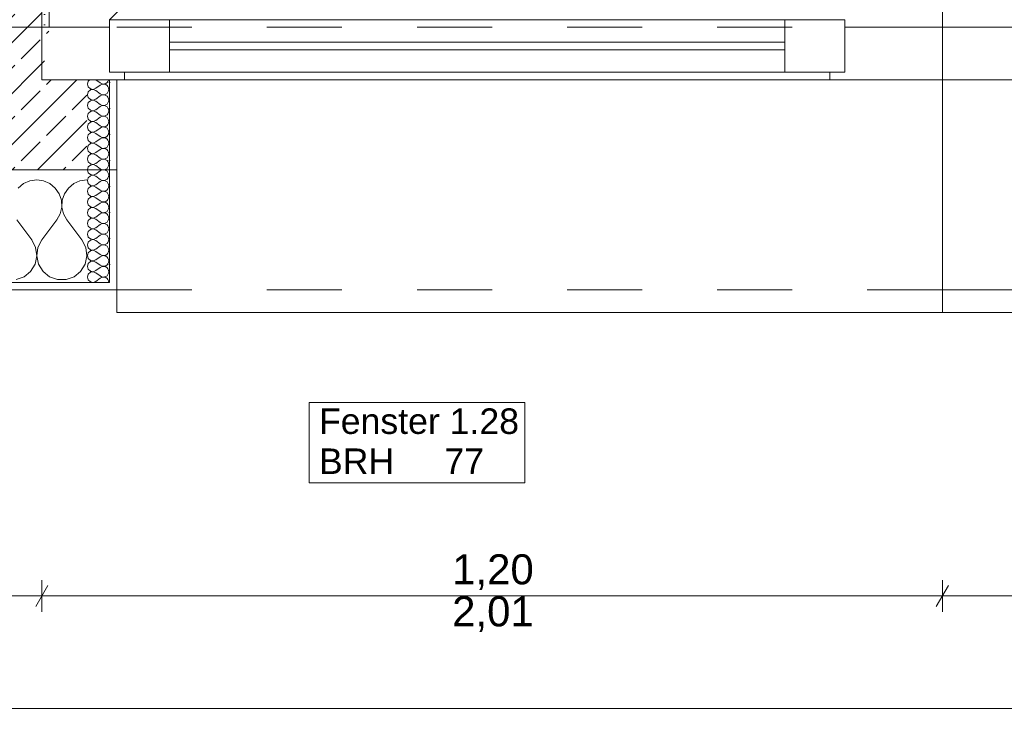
# Model space of a CAD drawing. Header units: metres. Extents: x -3.5 to 65.3, y -10.9 to 16.7.
# Tile 65 of 165: x 40.7 to 42, y -0.7 to 0.2. Entities that reach past the tile are written whole.
import ezdxf

# ---------------------------------------------------------------- set-up
doc = ezdxf.new("R2010")
doc.units = ezdxf.units.M
doc.header["$MEASUREMENT"] = 0
for name, pattern in [('Strichlinie eng', [0.046, 0.03, -0.016]), ('Untersicht', [0.04, 0.03, -0.01]), ('Wipeout_Contour', [1, 0, -1])]:
    doc.linetypes.add(name, pattern=pattern)
for name, color, linetype in [('102 - Bemaßung_ Beschriftung.Detail_ Ausschnitt', 7, 'Continuous'), ('603 - Struktur.Bodenplatte_ Decke Roh', 7, 'Continuous'), ('604 - Struktur.Wand Aussen', 7, 'Continuous'), ('Neubau_653 - Abdeckung.TB Verkofferung', 7, 'Continuous')]:
    doc.layers.add(name, color=color, linetype=linetype)
doc.styles.add('ERSTELLTER_STIL_1', font='txt')
doc.dimstyles.new('ERSTELLTER_STIL__3', dxfattribs={"dimtxt": 0.04, "dimasz": 0.02128, "dimexe": 0.18, "dimexo": 0.0625, "dimgap": 0, "dimtad": 1, "dimtih": 1, "dimtoh": 1, "dimzin": 0, "dimdsep": 46, "dimtxsty": 'ERSTELLTER_STIL_1', "dimblk": 'ARROWHEAD_2', "dimblk1": 'ARROWHEAD_2', "dimblk2": 'ARROWHEAD_2', "dimcen": 0.09, "dimse1": 1, "dimse2": 1, "dimclrd": 7, "dimclre": 7, "dimclrt": 7, "dimazin": 0, "dimtfac": 1, "dimtdec": 4, "dimtmove": 0, "dimatfit": 3, "dimfxl": 1, "dimtolj": 1, "dimtzin": 0, "dimarcsym": 0})
pattern_1 = [(0, (0, 0), (0, 0.034641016), [0, -0.02]), (0, (0.01, 0.01732), (0, 0.034641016), [0, -0.02])]

# ---------------------------------------------------------------- blocks, each defined once
blk = doc.blocks.new('*X21')
at = {"layer": '604 - Struktur.Wand Aussen', "color": 7, "linetype": 'Continuous', "lineweight": 5}
for p, q in [((40.7242, -0.0096), (40.7158, -0.0133)), ((40.7333, -0.0083), (40.7242, -0.0096)), ((40.7424, -0.0096), (40.7333, -0.0083)), ((40.7509, -0.0133), (40.7424, -0.0096)), ((40.7909, -0.0096), (40.7825, -0.0133)), ((40.8, -0.0083), (40.7909, -0.0096)), ((40.7158, -0.0133), (40.7087, -0.0192)), ((40.7579, -0.0192), (40.7509, -0.0133)), ((40.7631, -0.0268), (40.7579, -0.0192)), ((40.7754, -0.0192), (40.7702, -0.0268)), ((40.7825, -0.0133), (40.7754, -0.0192)), ((40.7661, -0.0355), (40.7631, -0.0268)), ((40.7665, -0.0447), (40.7661, -0.0355)), ((40.7672, -0.0355), (40.7668, -0.0447)), ((40.7702, -0.0268), (40.7672, -0.0355)), ((40.7645, -0.0536), (40.7665, -0.0447)), ((40.7668, -0.0447), (40.7689, -0.0536)), ((40.7267, -0.0883), (40.7067, -0.0617)), ((40.74, -0.0883), (40.76, -0.0617)), ((40.76, -0.0617), (40.7645, -0.0536)), ((40.7689, -0.0536), (40.7733, -0.0617)), ((40.7933, -0.0883), (40.7733, -0.0617)), ((40.7318, -0.0984), (40.7267, -0.0883)), ((40.74, -0.0883), (40.7349, -0.0984)), ((40.7985, -0.0984), (40.7933, -0.0883)), ((40.7333, -0.1096), (40.7318, -0.0984)), ((40.7349, -0.0984), (40.7334, -0.1096)), ((40.8, -0.1096), (40.7985, -0.0984)), ((40.731, -0.1207), (40.7333, -0.1096)), ((40.7334, -0.1096), (40.7357, -0.1207)), ((40.7976, -0.1207), (40.8, -0.1096)), ((40.7163, -0.1374), (40.7251, -0.1303)), ((40.7251, -0.1303), (40.731, -0.1207)), ((40.7357, -0.1207), (40.7416, -0.1303)), ((40.7416, -0.1303), (40.7504, -0.1374)), ((40.783, -0.1374), (40.7917, -0.1303)), ((40.7917, -0.1303), (40.7976, -0.1207)), ((40.7057, -0.1412), (40.7163, -0.1374)), ((40.7504, -0.1374), (40.761, -0.1412)), ((40.761, -0.1412), (40.7723, -0.1412)), ((40.7723, -0.1412), (40.783, -0.1374))]:
    blk.add_line(p, q, dxfattribs=at)
blk = doc.blocks.new('*X27')
at = {"layer": '604 - Struktur.Wand Aussen', "color": 7, "linetype": 'Continuous', "lineweight": 5}
for p, q in [((40.8018, 0.123), (40.8007, 0.1193)), ((40.8007, 0.1193), (40.8018, 0.1155)), ((40.8039, 0.125), (40.8018, 0.123)), ((40.8121, 0.125), (40.8179, 0.1207)), ((40.8179, 0.1207), (40.8196, 0.1198)), ((40.8196, 0.1188), (40.8179, 0.1179)), ((40.8196, 0.1198), (40.8215, 0.1193)), ((40.8215, 0.1193), (40.8196, 0.1188)), ((40.8215, 0.1193), (40.8235, 0.1194)), ((40.8235, 0.1192), (40.8215, 0.1193)), ((40.8235, 0.1194), (40.8253, 0.12)), ((40.8253, 0.1185), (40.8235, 0.1192)), ((40.8253, 0.12), (40.827, 0.1212)), ((40.827, 0.1174), (40.8253, 0.1185)), ((40.827, 0.1212), (40.8282, 0.1227)), ((40.8282, 0.1227), (40.829, 0.1245)), ((40.829, 0.1245), (40.8291, 0.125)), ((40.8018, 0.1088), (40.8007, 0.105)), ((40.8007, 0.105), (40.8018, 0.1012)), ((40.8018, 0.1155), (40.8047, 0.1129)), ((40.8047, 0.1114), (40.8018, 0.1088)), ((40.8047, 0.1129), (40.8085, 0.1122)), ((40.8085, 0.1121), (40.8047, 0.1114)), ((40.8085, 0.1122), (40.8121, 0.1136)), ((40.8121, 0.1107), (40.8085, 0.1121)), ((40.8121, 0.1136), (40.8179, 0.1179)), ((40.8121, 0.1107), (40.8179, 0.1064)), ((40.8179, 0.1064), (40.8196, 0.1055)), ((40.8196, 0.1055), (40.8215, 0.105)), ((40.8215, 0.105), (40.8196, 0.1045)), ((40.8215, 0.105), (40.8235, 0.1051)), ((40.8235, 0.1049), (40.8215, 0.105)), ((40.8235, 0.1051), (40.8253, 0.1058)), ((40.8253, 0.1058), (40.827, 0.1069)), ((40.8282, 0.1159), (40.827, 0.1174)), ((40.827, 0.1069), (40.8282, 0.1084)), ((40.829, 0.1141), (40.8282, 0.1159)), ((40.8282, 0.1084), (40.829, 0.1102)), ((40.8293, 0.1121), (40.829, 0.1141)), ((40.829, 0.1102), (40.8293, 0.1121)), ((40.8018, 0.0945), (40.8007, 0.0907)), ((40.8018, 0.1012), (40.8047, 0.0986)), ((40.8047, 0.0971), (40.8018, 0.0945)), ((40.8047, 0.0986), (40.8085, 0.0979)), ((40.8085, 0.0978), (40.8047, 0.0971)), ((40.8085, 0.0979), (40.8121, 0.0993)), ((40.8121, 0.0964), (40.8085, 0.0978)), ((40.8121, 0.0993), (40.8179, 0.1036)), ((40.8121, 0.0964), (40.8179, 0.0921)), ((40.8196, 0.1045), (40.8179, 0.1036)), ((40.8179, 0.0921), (40.8196, 0.0912)), ((40.8253, 0.1042), (40.8235, 0.1049)), ((40.827, 0.1031), (40.8253, 0.1042)), ((40.8253, 0.0915), (40.827, 0.0926)), ((40.8282, 0.1016), (40.827, 0.1031)), ((40.827, 0.0926), (40.8282, 0.0941)), ((40.829, 0.0998), (40.8282, 0.1016)), ((40.8282, 0.0941), (40.829, 0.0959)), ((40.8293, 0.0979), (40.829, 0.0998)), ((40.829, 0.0959), (40.8293, 0.0979)), ((40.8007, 0.0907), (40.8018, 0.087)), ((40.8018, 0.0802), (40.8007, 0.0764)), ((40.8018, 0.087), (40.8047, 0.0843)), ((40.8047, 0.0828), (40.8018, 0.0802)), ((40.8047, 0.0843), (40.8085, 0.0836)), ((40.8085, 0.0835), (40.8047, 0.0828)), ((40.8085, 0.0836), (40.8121, 0.085)), ((40.8121, 0.0821), (40.8085, 0.0835)), ((40.8121, 0.085), (40.8179, 0.0893)), ((40.8121, 0.0821), (40.8179, 0.0779)), ((40.8196, 0.0902), (40.8179, 0.0893)), ((40.8196, 0.0912), (40.8215, 0.0907)), ((40.8215, 0.0907), (40.8196, 0.0902)), ((40.8215, 0.0907), (40.8235, 0.0908)), ((40.8235, 0.0906), (40.8215, 0.0907)), ((40.8235, 0.0908), (40.8253, 0.0915)), ((40.8253, 0.09), (40.8235, 0.0906)), ((40.827, 0.0888), (40.8253, 0.09)), ((40.8282, 0.0873), (40.827, 0.0888)), ((40.827, 0.0783), (40.8282, 0.0798)), ((40.829, 0.0855), (40.8282, 0.0873)), ((40.8282, 0.0798), (40.829, 0.0816)), ((40.8293, 0.0836), (40.829, 0.0855)), ((40.829, 0.0816), (40.8293, 0.0836)), ((40.8007, 0.0764), (40.8018, 0.0727)), ((40.8018, 0.0659), (40.8007, 0.0621)), ((40.8018, 0.0727), (40.8047, 0.07)), ((40.8047, 0.0685), (40.8018, 0.0659)), ((40.8047, 0.07), (40.8085, 0.0693)), ((40.8085, 0.0693), (40.8047, 0.0685)), ((40.8085, 0.0693), (40.8121, 0.0707)), ((40.8121, 0.0679), (40.8085, 0.0693)), ((40.8121, 0.0707), (40.8179, 0.075)), ((40.8121, 0.0679), (40.8179, 0.0636)), ((40.8179, 0.0779), (40.8196, 0.0769)), ((40.8196, 0.076), (40.8179, 0.075)), ((40.8196, 0.0769), (40.8215, 0.0765)), ((40.8215, 0.0764), (40.8196, 0.076)), ((40.8215, 0.0765), (40.8235, 0.0766)), ((40.8235, 0.0763), (40.8215, 0.0764)), ((40.8235, 0.0766), (40.8253, 0.0772)), ((40.8253, 0.0757), (40.8235, 0.0763)), ((40.8253, 0.0772), (40.827, 0.0783)), ((40.827, 0.0746), (40.8253, 0.0757)), ((40.8282, 0.073), (40.827, 0.0746)), ((40.829, 0.0712), (40.8282, 0.073)), ((40.8282, 0.0655), (40.829, 0.0673)), ((40.8293, 0.0693), (40.829, 0.0712)), ((40.829, 0.0673), (40.8293, 0.0693)), ((40.8007, 0.0621), (40.8018, 0.0584)), ((40.8018, 0.0584), (40.8047, 0.0558)), ((40.8047, 0.0542), (40.8018, 0.0516)), ((40.8047, 0.0558), (40.8085, 0.055)), ((40.8085, 0.055), (40.8047, 0.0542)), ((40.8085, 0.055), (40.8121, 0.0564)), ((40.8121, 0.0536), (40.8085, 0.055)), ((40.8121, 0.0564), (40.8179, 0.0607)), ((40.8121, 0.0536), (40.8179, 0.0493)), ((40.8179, 0.0636), (40.8196, 0.0626)), ((40.8196, 0.0617), (40.8179, 0.0607)), ((40.8196, 0.0626), (40.8215, 0.0622)), ((40.8215, 0.0621), (40.8196, 0.0617)), ((40.8215, 0.0622), (40.8235, 0.0623)), ((40.8235, 0.062), (40.8215, 0.0621)), ((40.8235, 0.0623), (40.8253, 0.0629)), ((40.8253, 0.0614), (40.8235, 0.062)), ((40.8253, 0.0629), (40.827, 0.064)), ((40.827, 0.0603), (40.8253, 0.0614)), ((40.827, 0.064), (40.8282, 0.0655)), ((40.8282, 0.0588), (40.827, 0.0603)), ((40.829, 0.057), (40.8282, 0.0588)), ((40.8282, 0.0512), (40.829, 0.053)), ((40.8293, 0.055), (40.829, 0.057)), ((40.829, 0.053), (40.8293, 0.055)), ((40.8018, 0.0516), (40.8007, 0.0479)), ((40.8007, 0.0479), (40.8018, 0.0441)), ((40.8018, 0.0441), (40.8047, 0.0415)), ((40.8047, 0.04), (40.8018, 0.0373)), ((40.8047, 0.0415), (40.8085, 0.0407)), ((40.8085, 0.0407), (40.8047, 0.04)), ((40.8085, 0.0407), (40.8121, 0.0421)), ((40.8121, 0.0393), (40.8085, 0.0407)), ((40.8121, 0.0421), (40.8179, 0.0464)), ((40.8179, 0.0493), (40.8196, 0.0483)), ((40.8196, 0.0474), (40.8179, 0.0464)), ((40.8196, 0.0483), (40.8215, 0.0479)), ((40.8215, 0.0478), (40.8196, 0.0474)), ((40.8215, 0.0479), (40.8235, 0.048)), ((40.8235, 0.0477), (40.8215, 0.0478)), ((40.8235, 0.048), (40.8253, 0.0486)), ((40.8253, 0.0471), (40.8235, 0.0477)), ((40.8253, 0.0486), (40.827, 0.0497)), ((40.827, 0.046), (40.8253, 0.0471)), ((40.827, 0.0497), (40.8282, 0.0512)), ((40.8282, 0.0445), (40.827, 0.046)), ((40.829, 0.0427), (40.8282, 0.0445)), ((40.8293, 0.0407), (40.829, 0.0427)), ((40.829, 0.0388), (40.8293, 0.0407)), ((40.8018, 0.0373), (40.8007, 0.0336)), ((40.8007, 0.0336), (40.8018, 0.0298)), ((40.8018, 0.0298), (40.8047, 0.0272)), ((40.8047, 0.0272), (40.8085, 0.0265)), ((40.8085, 0.0264), (40.8047, 0.0257)), ((40.8085, 0.0265), (40.8121, 0.0279)), ((40.8121, 0.025), (40.8085, 0.0264)), ((40.8121, 0.0393), (40.8179, 0.035)), ((40.8121, 0.0279), (40.8179, 0.0321)), ((40.8179, 0.035), (40.8196, 0.034)), ((40.8196, 0.0331), (40.8179, 0.0321)), ((40.8196, 0.034), (40.8215, 0.0336)), ((40.8215, 0.0335), (40.8196, 0.0331)), ((40.8215, 0.0336), (40.8235, 0.0337)), ((40.8235, 0.0334), (40.8215, 0.0335)), ((40.8235, 0.0337), (40.8253, 0.0343)), ((40.8253, 0.0328), (40.8235, 0.0334)), ((40.8253, 0.0343), (40.827, 0.0354)), ((40.827, 0.0317), (40.8253, 0.0328)), ((40.827, 0.0354), (40.8282, 0.037)), ((40.8282, 0.0302), (40.827, 0.0317)), ((40.8282, 0.037), (40.829, 0.0388)), ((40.829, 0.0284), (40.8282, 0.0302)), ((40.8293, 0.0264), (40.829, 0.0284)), ((40.829, 0.0245), (40.8293, 0.0264)), ((40.8018, 0.023), (40.8007, 0.0193)), ((40.8007, 0.0193), (40.8018, 0.0155)), ((40.8047, 0.0257), (40.8018, 0.023)), ((40.8018, 0.0155), (40.8047, 0.0129)), ((40.8085, 0.0122), (40.8121, 0.0136)), ((40.8121, 0.025), (40.8179, 0.0207)), ((40.8121, 0.0136), (40.8179, 0.0179)), ((40.8179, 0.0207), (40.8196, 0.0198)), ((40.8196, 0.0188), (40.8179, 0.0179)), ((40.8196, 0.0198), (40.8215, 0.0193)), ((40.8215, 0.0193), (40.8196, 0.0188)), ((40.8215, 0.0193), (40.8235, 0.0194)), ((40.8235, 0.0192), (40.8215, 0.0193)), ((40.8235, 0.0194), (40.8253, 0.02)), ((40.8253, 0.0185), (40.8235, 0.0192)), ((40.8253, 0.02), (40.827, 0.0212)), ((40.827, 0.0174), (40.8253, 0.0185)), ((40.827, 0.0212), (40.8282, 0.0227)), ((40.8282, 0.0159), (40.827, 0.0174)), ((40.8282, 0.0227), (40.829, 0.0245)), ((40.829, 0.0141), (40.8282, 0.0159)), ((40.8293, 0.0121), (40.829, 0.0141)), ((40.8018, 0.0088), (40.8007, 0.005)), ((40.8007, 0.005), (40.8018, 0.0012)), ((40.8047, 0.0114), (40.8018, 0.0088)), ((40.8018, 0.0012), (40.8047, -0.0014)), ((40.8047, 0.0129), (40.8085, 0.0122)), ((40.8085, 0.0121), (40.8047, 0.0114)), ((40.8121, 0.0107), (40.8085, 0.0121)), ((40.8121, 0.0107), (40.8179, 0.0064)), ((40.8121, -0.0007), (40.8179, 0.0036)), ((40.8179, 0.0064), (40.8196, 0.0055)), ((40.8196, 0.0045), (40.8179, 0.0036)), ((40.8196, 0.0055), (40.8215, 0.005)), ((40.8215, 0.005), (40.8196, 0.0045)), ((40.8215, 0.005), (40.8235, 0.0051)), ((40.8235, 0.0049), (40.8215, 0.005)), ((40.8235, 0.0051), (40.8253, 0.0058)), ((40.8253, 0.0042), (40.8235, 0.0049)), ((40.8253, 0.0058), (40.827, 0.0069)), ((40.827, 0.0031), (40.8253, 0.0042)), ((40.827, 0.0069), (40.8282, 0.0084)), ((40.8282, 0.0016), (40.827, 0.0031)), ((40.8282, 0.0084), (40.829, 0.0102)), ((40.829, -0.0002), (40.8282, 0.0016)), ((40.829, 0.0102), (40.8293, 0.0121)), ((40.8018, -0.0055), (40.8007, -0.0093)), ((40.8007, -0.0093), (40.8018, -0.013)), ((40.8047, -0.0029), (40.8018, -0.0055)), ((40.8018, -0.013), (40.8047, -0.0157)), ((40.8047, -0.0014), (40.8085, -0.0021)), ((40.8085, -0.0022), (40.8047, -0.0029)), ((40.8085, -0.0021), (40.8121, -0.0007)), ((40.8121, -0.0036), (40.8085, -0.0022)), ((40.8121, -0.0036), (40.8179, -0.0079)), ((40.8121, -0.015), (40.8179, -0.0107)), ((40.8179, -0.0079), (40.8196, -0.0088)), ((40.8196, -0.0098), (40.8179, -0.0107)), ((40.8196, -0.0088), (40.8215, -0.0093)), ((40.8215, -0.0093), (40.8196, -0.0098)), ((40.8215, -0.0093), (40.8235, -0.0092)), ((40.8235, -0.0094), (40.8215, -0.0093)), ((40.8235, -0.0092), (40.8253, -0.0085)), ((40.8253, -0.01), (40.8235, -0.0094)), ((40.8253, -0.0085), (40.827, -0.0074)), ((40.827, -0.0112), (40.8253, -0.01)), ((40.827, -0.0074), (40.8282, -0.0059)), ((40.8282, -0.0127), (40.827, -0.0112)), ((40.8282, -0.0059), (40.829, -0.0041)), ((40.829, -0.0145), (40.8282, -0.0127)), ((40.8293, -0.0021), (40.829, -0.0002)), ((40.829, -0.0041), (40.8293, -0.0021)), ((40.8018, -0.0198), (40.8007, -0.0236)), ((40.8007, -0.0236), (40.8018, -0.0273)), ((40.8047, -0.0172), (40.8018, -0.0198)), ((40.8047, -0.0157), (40.8085, -0.0164)), ((40.8085, -0.0165), (40.8047, -0.0172)), ((40.8085, -0.0164), (40.8121, -0.015)), ((40.8121, -0.0179), (40.8085, -0.0165)), ((40.8121, -0.0179), (40.8179, -0.0221)), ((40.8121, -0.0293), (40.8179, -0.025)), ((40.8179, -0.0221), (40.8196, -0.0231)), ((40.8196, -0.024), (40.8179, -0.025)), ((40.8196, -0.0231), (40.8215, -0.0235)), ((40.8215, -0.0236), (40.8196, -0.024)), ((40.8215, -0.0235), (40.8235, -0.0234)), ((40.8235, -0.0237), (40.8215, -0.0236)), ((40.8235, -0.0234), (40.8253, -0.0228)), ((40.8253, -0.0243), (40.8235, -0.0237)), ((40.8253, -0.0228), (40.827, -0.0217)), ((40.827, -0.0254), (40.8253, -0.0243)), ((40.827, -0.0217), (40.8282, -0.0202)), ((40.8282, -0.027), (40.827, -0.0254)), ((40.8282, -0.0202), (40.829, -0.0184)), ((40.8293, -0.0164), (40.829, -0.0145)), ((40.829, -0.0184), (40.8293, -0.0164)), ((40.8018, -0.0341), (40.8007, -0.0379)), ((40.8007, -0.0379), (40.8018, -0.0416)), ((40.8018, -0.0273), (40.8047, -0.03)), ((40.8047, -0.0315), (40.8018, -0.0341)), ((40.8047, -0.03), (40.8085, -0.0307)), ((40.8085, -0.0307), (40.8047, -0.0315)), ((40.8085, -0.0307), (40.8121, -0.0293)), ((40.8121, -0.0321), (40.8085, -0.0307)), ((40.8121, -0.0321), (40.8179, -0.0364)), ((40.8121, -0.0436), (40.8179, -0.0393)), ((40.8179, -0.0364), (40.8196, -0.0374)), ((40.8196, -0.0383), (40.8179, -0.0393)), ((40.8196, -0.0374), (40.8215, -0.0378)), ((40.8215, -0.0379), (40.8196, -0.0383)), ((40.8215, -0.0378), (40.8235, -0.0377)), ((40.8235, -0.038), (40.8215, -0.0379)), ((40.8235, -0.0377), (40.8253, -0.0371)), ((40.8253, -0.0386), (40.8235, -0.038)), ((40.8253, -0.0371), (40.827, -0.036)), ((40.827, -0.0397), (40.8253, -0.0386)), ((40.827, -0.036), (40.8282, -0.0345)), ((40.829, -0.0288), (40.8282, -0.027)), ((40.8282, -0.0345), (40.829, -0.0327)), ((40.8293, -0.0307), (40.829, -0.0288)), ((40.829, -0.0327), (40.8293, -0.0307)), ((40.8018, -0.0484), (40.8007, -0.0521)), ((40.8007, -0.0521), (40.8018, -0.0559)), ((40.8018, -0.0416), (40.8047, -0.0442)), ((40.8047, -0.0458), (40.8018, -0.0484)), ((40.8047, -0.0442), (40.8085, -0.045)), ((40.8085, -0.045), (40.8047, -0.0458)), ((40.8085, -0.045), (40.8121, -0.0436)), ((40.8121, -0.0464), (40.8085, -0.045)), ((40.8121, -0.0464), (40.8179, -0.0507)), ((40.8179, -0.0507), (40.8196, -0.0517)), ((40.8196, -0.0517), (40.8215, -0.0521)), ((40.8215, -0.0522), (40.8196, -0.0526)), ((40.8215, -0.0521), (40.8235, -0.052)), ((40.8235, -0.0523), (40.8215, -0.0522)), ((40.8235, -0.052), (40.8253, -0.0514)), ((40.8253, -0.0529), (40.8235, -0.0523)), ((40.8253, -0.0514), (40.827, -0.0503)), ((40.8282, -0.0412), (40.827, -0.0397)), ((40.827, -0.0503), (40.8282, -0.0488)), ((40.829, -0.043), (40.8282, -0.0412)), ((40.8282, -0.0488), (40.829, -0.047)), ((40.8293, -0.045), (40.829, -0.043)), ((40.829, -0.047), (40.8293, -0.045)), ((40.8018, -0.0627), (40.8007, -0.0664)), ((40.8018, -0.0559), (40.8047, -0.0585)), ((40.8047, -0.06), (40.8018, -0.0627)), ((40.8047, -0.0585), (40.8085, -0.0593)), ((40.8085, -0.0593), (40.8047, -0.06)), ((40.8085, -0.0593), (40.8121, -0.0579)), ((40.8121, -0.0607), (40.8085, -0.0593)), ((40.8121, -0.0579), (40.8179, -0.0536)), ((40.8121, -0.0607), (40.8179, -0.065)), ((40.8196, -0.0526), (40.8179, -0.0536)), ((40.8179, -0.065), (40.8196, -0.066)), ((40.827, -0.054), (40.8253, -0.0529)), ((40.8253, -0.0657), (40.827, -0.0646)), ((40.8282, -0.0555), (40.827, -0.054)), ((40.827, -0.0646), (40.8282, -0.063)), ((40.829, -0.0573), (40.8282, -0.0555)), ((40.8282, -0.063), (40.829, -0.0612)), ((40.8293, -0.0593), (40.829, -0.0573)), ((40.829, -0.0612), (40.8293, -0.0593)), ((40.8007, -0.0664), (40.8018, -0.0702)), ((40.8018, -0.077), (40.8007, -0.0807)), ((40.8018, -0.0702), (40.8047, -0.0728)), ((40.8047, -0.0743), (40.8018, -0.077)), ((40.8047, -0.0728), (40.8085, -0.0735)), ((40.8085, -0.0736), (40.8047, -0.0743)), ((40.8085, -0.0735), (40.8121, -0.0721)), ((40.8121, -0.075), (40.8085, -0.0736)), ((40.8121, -0.0721), (40.8179, -0.0679)), ((40.8121, -0.075), (40.8179, -0.0793)), ((40.8196, -0.0669), (40.8179, -0.0679)), ((40.8196, -0.066), (40.8215, -0.0664)), ((40.8215, -0.0665), (40.8196, -0.0669)), ((40.8215, -0.0664), (40.8235, -0.0663)), ((40.8235, -0.0666), (40.8215, -0.0665)), ((40.8235, -0.0663), (40.8253, -0.0657)), ((40.8253, -0.0672), (40.8235, -0.0666)), ((40.827, -0.0683), (40.8253, -0.0672)), ((40.8282, -0.0698), (40.827, -0.0683)), ((40.827, -0.0788), (40.8282, -0.0773)), ((40.829, -0.0716), (40.8282, -0.0698)), ((40.8282, -0.0773), (40.829, -0.0755)), ((40.8293, -0.0736), (40.829, -0.0716)), ((40.829, -0.0755), (40.8293, -0.0736)), ((40.8007, -0.0807), (40.8018, -0.0845)), ((40.8018, -0.0912), (40.8007, -0.095)), ((40.8018, -0.0845), (40.8047, -0.0871)), ((40.8047, -0.0886), (40.8018, -0.0912)), ((40.8047, -0.0871), (40.8085, -0.0878)), ((40.8085, -0.0879), (40.8047, -0.0886)), ((40.8085, -0.0878), (40.8121, -0.0864)), ((40.8121, -0.0893), (40.8085, -0.0879)), ((40.8121, -0.0864), (40.8179, -0.0821)), ((40.8121, -0.0893), (40.8179, -0.0936)), ((40.8179, -0.0793), (40.8196, -0.0802)), ((40.8196, -0.0812), (40.8179, -0.0821)), ((40.8196, -0.0802), (40.8215, -0.0807)), ((40.8215, -0.0807), (40.8196, -0.0812)), ((40.8215, -0.0807), (40.8235, -0.0806)), ((40.8235, -0.0808), (40.8215, -0.0807)), ((40.8235, -0.0806), (40.8253, -0.08)), ((40.8253, -0.0815), (40.8235, -0.0808)), ((40.8253, -0.08), (40.827, -0.0788)), ((40.827, -0.0826), (40.8253, -0.0815)), ((40.8282, -0.0841), (40.827, -0.0826)), ((40.827, -0.0931), (40.8282, -0.0916)), ((40.829, -0.0859), (40.8282, -0.0841)), ((40.8282, -0.0916), (40.829, -0.0898)), ((40.8293, -0.0879), (40.829, -0.0859)), ((40.829, -0.0898), (40.8293, -0.0879)), ((40.8007, -0.095), (40.8018, -0.0988)), ((40.8018, -0.0988), (40.8047, -0.1014)), ((40.8047, -0.1029), (40.8018, -0.1055)), ((40.8047, -0.1014), (40.8085, -0.1021)), ((40.8085, -0.1022), (40.8047, -0.1029)), ((40.8085, -0.1021), (40.8121, -0.1007)), ((40.8121, -0.1036), (40.8085, -0.1022)), ((40.8121, -0.1007), (40.8179, -0.0964)), ((40.8121, -0.1036), (40.8179, -0.1079)), ((40.8179, -0.0936), (40.8196, -0.0945)), ((40.8196, -0.0955), (40.8179, -0.0964)), ((40.8196, -0.0945), (40.8215, -0.095)), ((40.8215, -0.095), (40.8196, -0.0955)), ((40.8215, -0.095), (40.8235, -0.0949)), ((40.8235, -0.0951), (40.8215, -0.095)), ((40.8235, -0.0949), (40.8253, -0.0942)), ((40.8253, -0.0958), (40.8235, -0.0951)), ((40.8253, -0.0942), (40.827, -0.0931)), ((40.827, -0.0969), (40.8253, -0.0958)), ((40.8282, -0.0984), (40.827, -0.0969)), ((40.829, -0.1002), (40.8282, -0.0984)), ((40.8282, -0.1059), (40.829, -0.1041)), ((40.8293, -0.1021), (40.829, -0.1002)), ((40.829, -0.1041), (40.8293, -0.1021)), ((40.8018, -0.1055), (40.8007, -0.1093)), ((40.8007, -0.1093), (40.8018, -0.113)), ((40.8018, -0.113), (40.8047, -0.1157)), ((40.8047, -0.1172), (40.8018, -0.1198)), ((40.8047, -0.1157), (40.8085, -0.1164)), ((40.8085, -0.1165), (40.8047, -0.1172)), ((40.8085, -0.1164), (40.8121, -0.115)), ((40.8121, -0.1179), (40.8085, -0.1165)), ((40.8121, -0.115), (40.8179, -0.1107)), ((40.8121, -0.1179), (40.8179, -0.1221)), ((40.8179, -0.1079), (40.8196, -0.1088)), ((40.8196, -0.1098), (40.8179, -0.1107)), ((40.8196, -0.1088), (40.8215, -0.1093)), ((40.8215, -0.1093), (40.8196, -0.1098)), ((40.8215, -0.1093), (40.8235, -0.1092)), ((40.8235, -0.1094), (40.8215, -0.1093)), ((40.8235, -0.1092), (40.8253, -0.1085)), ((40.8253, -0.11), (40.8235, -0.1094)), ((40.8253, -0.1085), (40.827, -0.1074)), ((40.827, -0.1112), (40.8253, -0.11)), ((40.827, -0.1074), (40.8282, -0.1059)), ((40.8282, -0.1127), (40.827, -0.1112)), ((40.829, -0.1145), (40.8282, -0.1127)), ((40.8293, -0.1164), (40.829, -0.1145)), ((40.829, -0.1184), (40.8293, -0.1164)), ((40.8018, -0.1198), (40.8007, -0.1236)), ((40.8007, -0.1236), (40.8018, -0.1273)), ((40.8018, -0.1273), (40.8047, -0.13)), ((40.8047, -0.13), (40.8085, -0.1307)), ((40.8085, -0.1307), (40.8047, -0.1315)), ((40.8085, -0.1307), (40.8121, -0.1293)), ((40.8121, -0.1321), (40.8085, -0.1307)), ((40.8121, -0.1293), (40.8179, -0.125)), ((40.8179, -0.1221), (40.8196, -0.1231)), ((40.8196, -0.124), (40.8179, -0.125)), ((40.8196, -0.1231), (40.8215, -0.1235)), ((40.8215, -0.1236), (40.8196, -0.124)), ((40.8215, -0.1235), (40.8235, -0.1234)), ((40.8235, -0.1237), (40.8215, -0.1236)), ((40.8235, -0.1234), (40.8253, -0.1228)), ((40.8253, -0.1243), (40.8235, -0.1237)), ((40.8253, -0.1228), (40.827, -0.1217)), ((40.827, -0.1254), (40.8253, -0.1243)), ((40.827, -0.1217), (40.8282, -0.1202)), ((40.8282, -0.127), (40.827, -0.1254)), ((40.8282, -0.1202), (40.829, -0.1184)), ((40.829, -0.1288), (40.8282, -0.127)), ((40.8293, -0.1307), (40.829, -0.1288)), ((40.829, -0.1327), (40.8293, -0.1307)), ((40.8018, -0.1341), (40.8007, -0.1379)), ((40.8007, -0.1379), (40.8018, -0.1416)), ((40.8047, -0.1315), (40.8018, -0.1341)), ((40.8018, -0.1416), (40.8047, -0.1442)), ((40.8047, -0.1442), (40.8085, -0.145)), ((40.8085, -0.145), (40.8121, -0.1436)), ((40.8121, -0.1321), (40.8179, -0.1364)), ((40.8121, -0.1436), (40.8179, -0.1393)), ((40.8179, -0.1364), (40.8196, -0.1374)), ((40.8196, -0.1383), (40.8179, -0.1393)), ((40.8196, -0.1374), (40.8215, -0.1378)), ((40.8215, -0.1379), (40.8196, -0.1383)), ((40.8215, -0.1378), (40.8235, -0.1377)), ((40.8235, -0.138), (40.8215, -0.1379)), ((40.8235, -0.1377), (40.8253, -0.1371)), ((40.8253, -0.1386), (40.8235, -0.138)), ((40.8253, -0.1371), (40.827, -0.136)), ((40.827, -0.1397), (40.8253, -0.1386)), ((40.827, -0.136), (40.8282, -0.1345)), ((40.8282, -0.1412), (40.827, -0.1397)), ((40.8282, -0.1345), (40.829, -0.1327)), ((40.829, -0.143), (40.8282, -0.1412)), ((40.8293, -0.145), (40.829, -0.143))]:
    blk.add_line(p, q, dxfattribs=at)
blk = doc.blocks.new('*D430')
at = {"layer": '102 - Bemaßung_ Beschriftung.Detail_ Ausschnitt', "color": 7, "linetype": 'Continuous', "lineweight": 5}
for p, q in [((40.44, -0.7336), (40.44, -0.6916)), ((43.99, -0.7336), (43.99, -0.6916)), ((40.4481, -0.6986), (40.4319, -0.7266)), ((43.9981, -0.6986), (43.9819, -0.7266)), ((40.44, -0.7126), (43.99, -0.7126))]:
    blk.add_line(p, q, dxfattribs=at)
at = {"layer": '102 - Bemaßung_ Beschriftung.Detail_ Ausschnitt', "color": 7, "lineweight": 5, "insert": (42.1618, -0.7046), "char_height": 0.04, "attachment_point": 7, "style": 'ERSTELLTER_STIL_1'}
blk.add_mtext('\\A1;{\\pql;\\fArial|b0|i0|c0|p38;3,55}', dxfattribs=at)
blk = doc.blocks.new('ARROWHEAD_2')
at = {"color": 0, "linetype": 'Continuous', "lineweight": 0}
for p, q in [((-0.378, -0.655), (0.378, 0.655)), ((0, 0), (-1, 0))]:
    blk.add_line(p, q, dxfattribs=at)
blk = doc.blocks.new('*D440')
at = {"layer": '102 - Bemaßung_ Beschriftung.Detail_ Ausschnitt', "color": 7, "linetype": 'Continuous', "lineweight": 5}
for p, q in [((40.2881, -0.5486), (40.2719, -0.5766)), ((40.28, -0.5836), (40.28, -0.5416)), ((40.7481, -0.5486), (40.7319, -0.5766)), ((40.74, -0.5836), (40.74, -0.5416)), ((40.28, -0.5626), (40.74, -0.5626))]:
    blk.add_line(p, q, dxfattribs=at)
at = {"layer": '102 - Bemaßung_ Beschriftung.Detail_ Ausschnitt', "color": 7, "lineweight": 5, "insert": (40.4796, -0.5546), "char_height": 0.04, "attachment_point": 7, "style": 'ERSTELLTER_STIL_1'}
blk.add_mtext('\\A1;{\\pql;\\fArial|b0|i0|c0|p38;46}', dxfattribs=at)
blk = doc.blocks.new('*D441')
at = {"layer": '102 - Bemaßung_ Beschriftung.Detail_ Ausschnitt', "color": 7, "linetype": 'Continuous', "lineweight": 5}
for p, q in [((40.7481, -0.5486), (40.7319, -0.5766)), ((40.74, -0.5836), (40.74, -0.5416)), ((41.9481, -0.5486), (41.9319, -0.5766)), ((41.94, -0.5836), (41.94, -0.5416)), ((40.74, -0.5626), (41.94, -0.5626))]:
    blk.add_line(p, q, dxfattribs=at)
at = {"layer": '102 - Bemaßung_ Beschriftung.Detail_ Ausschnitt', "color": 7, "lineweight": 5, "char_height": 0.04, "attachment_point": 7, "style": 'ERSTELLTER_STIL_1'}
for s, insert in [('\\A1;{\\pql;\\fArial|b0|i0|c0|p38;1,20}', (41.2868, -0.5546)), ('\\A1;{\\pql;\\fArial|b0|i0|c0|p38;2,01}', (41.2868, -0.6106))]:
    blk.add_mtext(s, dxfattribs=dict(at, insert=insert))
blk = doc.blocks.new('*D442')
at = {"layer": '102 - Bemaßung_ Beschriftung.Detail_ Ausschnitt', "color": 7, "linetype": 'Continuous', "lineweight": 5}
for p, q in [((41.9481, -0.5486), (41.9319, -0.5766)), ((41.94, -0.5836), (41.94, -0.5416))]:
    blk.add_line(p, q, dxfattribs=at)
blk = doc.blocks.new('*D443')
at = {"layer": '102 - Bemaßung_ Beschriftung.Detail_ Ausschnitt', "color": 7, "linetype": 'Continuous', "lineweight": 5}
for p, q in [((41.9481, -0.5486), (41.9319, -0.5766)), ((41.94, -0.5836), (41.94, -0.5416)), ((43.1481, -0.5486), (43.1319, -0.5766)), ((43.14, -0.5836), (43.14, -0.5416)), ((41.94, -0.5626), (43.14, -0.5626))]:
    blk.add_line(p, q, dxfattribs=at)
at = {"layer": '102 - Bemaßung_ Beschriftung.Detail_ Ausschnitt', "color": 7, "lineweight": 5, "char_height": 0.04, "attachment_point": 7, "style": 'ERSTELLTER_STIL_1'}
for s, insert in [('\\A1;{\\pql;\\fArial|b0|i0|c0|p38;1,20}', (42.4868, -0.5546)), ('\\A1;{\\pql;\\fArial|b0|i0|c0|p38;2,01}', (42.4868, -0.6106))]:
    blk.add_mtext(s, dxfattribs=dict(at, insert=insert))

msp = doc.modelspace()

# ---------------------------------------------------------------- hatches: boundary and pattern name
at = {"layer": '604 - Struktur.Wand Aussen', "linetype": 'Continuous', "lineweight": 0, "true_color": 0x000000}
h = msp.add_hatch(dxfattribs=at)
h.set_pattern_fill('Gips_0001', color=18, style=0, pattern_type=2)
h.set_pattern_definition([(45, (0, 0), (-0.0070710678, 0.0070710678), [0, -0.01])])
h.paths.add_polyline_path([(40.74, 0.255), (40.74, 0.195), (40.75, 0.195), (40.75, 0.255)])
h = msp.add_hatch(dxfattribs=at)
h.set_pattern_fill('Beton__Stahlbeton_0001', color=18, style=0, pattern_type=2)
h.set_pattern_definition([(45, (0, 0), (-0.033941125, 0.033941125), []), (45, (-0.01697, 0.01697), (-0.033941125, 0.033941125), [0.036, -0.012])])
h.paths.add_polyline_path([(39.54, 0.125), (39.48, 0.125), (39.48, 0.005), (40.8, 0.005), (40.8, 0.125), (40.74, 0.125), (40.75, 0.195), (40.74, 0.195), (40.74, 0.245), (39.54, 0.245), (39.54, 0.195)])
h = msp.add_hatch(dxfattribs=at)
h.set_pattern_fill('Verputz_0001', color=18, style=0, pattern_type=2)
h.set_pattern_definition(pattern_1)
h.paths.add_polyline_path([(40.83, -0.155), (40.84, -0.155), (40.84, 0.125), (40.83, 0.125)])
h = msp.add_hatch(dxfattribs=at)
h.set_pattern_fill('Verputz_0001', color=18, style=0, pattern_type=2)
h.set_pattern_definition(pattern_1)
h.paths.add_polyline_path([(39.45, -0.155), (40.83, -0.155), (40.83, -0.145), (39.45, -0.145)])

# ---------------------------------------------------------------- linework, layer by layer
at = {"layer": '603 - Struktur.Bodenplatte_ Decke Roh', "color": 7, "linetype": 'Continuous', "lineweight": 18, "flags": 128}
msp.add_lwpolyline([(-0.015, 0.005), (43.89, 0.005)], dxfattribs=at)
at = {"layer": '604 - Struktur.Wand Aussen', "color": 7, "linetype": 'Continuous', "lineweight": 9}
for p, q in [((40.83, 0.205), (41.523, 0.898)), ((40.91, 0.205), (40.83, 0.205)), ((40.83, 0.205), (40.83, 0.135)), ((41.73, 0.205), (40.91, 0.205)), ((40.91, 0.135), (40.91, 0.205)), ((41.81, 0.205), (41.73, 0.205)), ((41.73, 0.205), (41.73, 0.135)), ((41.81, 0.135), (41.81, 0.205)), ((40.83, 0.195), (40.74, 0.195)), ((40.83, 0.135), (40.83, 0.195)), ((41.94, 0.195), (41.81, 0.195)), ((41.81, 0.195), (41.81, 0.135)), ((41.94, 0.195), (42.07, 0.195)), ((41.73, 0.175), (40.91, 0.175)), ((40.91, 0.165), (41.73, 0.165)), ((40.85, 0.135), (40.83, 0.135)), ((40.83, 0.135), (40.91, 0.135)), ((40.91, 0.135), (41.73, 0.135)), ((41.73, 0.135), (41.81, 0.135)), ((41.81, 0.135), (41.79, 0.135))]:
    msp.add_line(p, q, dxfattribs=at)
at = {"layer": '604 - Struktur.Wand Aussen', "color": 7, "linetype": 'Continuous', "lineweight": 13}
for p, q in [((40.74, 0.245), (40.74, 0.195)), ((41.94, 0.195), (41.94, 0.245)), ((41.94, 0.195), (41.94, 0.245)), ((40.74, 0.125), (40.74, 0.195)), ((40.74, 0.125), (40.74, 0.195)), ((40.74, 0.125), (40.74, 0.195)), ((40.8, 0.125), (40.74, 0.125)), ((40.8, 0.125), (40.74, 0.125)), ((40.8, 0.125), (40.74, 0.125)), ((39.48, 0.005), (40.8, 0.005))]:
    msp.add_line(p, q, dxfattribs=at)
at = {"layer": '604 - Struktur.Wand Aussen', "color": 7, "linetype": 'Continuous', "lineweight": 5}
for p, q in [((40.75, 0.195), (40.75, 0.245)), ((40.75, 0.195), (40.75, 0.245)), ((40.74, 0.195), (40.75, 0.195)), ((40.74, 0.195), (40.75, 0.195)), ((40.74, 0.195), (40.75, 0.195)), ((40.8, 0.125), (40.83, 0.125)), ((40.8, 0.125), (40.83, 0.125)), ((40.8, 0.125), (40.83, 0.125)), ((40.83, 0.125), (40.84, 0.125)), ((40.83, 0.125), (40.83, -0.145)), ((40.83, -0.145), (40.83, 0.125)), ((40.84, 0.005), (40.84, 0.125)), ((40.84, -0.005), (40.84, 0.005)), ((40.84, -0.145), (40.84, -0.005)), ((39.48, -0.145), (40.8, -0.145)), ((40.8, -0.145), (40.83, -0.145)), ((40.83, -0.155), (40.84, -0.155)), ((40.84, -0.155), (40.84, -0.145))]:
    msp.add_line(p, q, dxfattribs=at)
at = {"layer": '604 - Struktur.Wand Aussen', "color": 7, "linetype": 'Continuous', "lineweight": 5, "flags": 128}
msp.add_lwpolyline([(39.45, -0.155), (40.83, -0.155)], dxfattribs=at)
at = {"layer": '604 - Struktur.Wand Aussen', "color": 7, "linetype": 'Continuous', "lineweight": 9, "flags": 128}
msp.add_lwpolyline([(41.0962, -0.4119), (41.3838, -0.4119), (41.3838, -0.3584), (41.3838, -0.305), (41.0962, -0.305), (41.0962, -0.3584)], close=True, dxfattribs=at)
at = {"layer": 'Neubau_653 - Abdeckung.TB Verkofferung', "color": 1, "linetype": 'Untersicht', "lineweight": 9}
msp.add_line((40.44, 0.195), (43.57, 0.195), dxfattribs=at)

# ---------------------------------------------------------------- block references
at = {"layer": '604 - Struktur.Wand Aussen', "color": 7, "lineweight": 18}
for name in ['*X27', '*X21']:
    msp.add_blockref(name, (0, 0), dxfattribs=at)

# ---------------------------------------------------------------- texts
at = {"layer": '604 - Struktur.Wand Aussen', "color": 7, "lineweight": 9, "char_height": 0.034, "style": 'ERSTELLTER_STIL_1'}
for s, insert, attachment_point in [('\\A1;{\\pql;\\pt0;\\fArial|b0|i0|c0|p38;Fenster 1.28}', (41.1093, -0.3473), 7), ('\\A1;{\\pql;\\pt0;\\fArial|b0|i0|c0|p38;BRH}', (41.1093, -0.3662), 1), ('\\A1;{\\pql;\\pt0,0.02;\\fArial|b0|i0|c0|p38;77\\fArial|b0|i0|c0|p38;\\A1{\\H.66x;\\S^  ;}\\fArial|b0|i0|c0|p38;\\fArial|b0|i0|c0|p38;\\A1{\\H.66x;\\S^  ;}}', (41.2764, -0.3662), 1), ('\\A1;{\\pql;\\pt0;\\fArial|b0|i0|c0|p38;}', (41.328, -0.3584), 1)]:
    msp.add_mtext(s, dxfattribs=dict(at, insert=insert, attachment_point=attachment_point))

# ---------------------------------------------------------------- dimensions: what is measured, and where the dimension line sits
at = {"layer": '102 - Bemaßung_ Beschriftung.Detail_ Ausschnitt', "color": 7, "linetype": 'Continuous', "lineweight": 5}
dim = msp.add_linear_dim(base=(40.74, -0.5626), p1=(40.28, 0.7), p2=(40.74, 0.195), dimstyle='ERSTELLTER_STIL__3', dxfattribs=at)
dim.commit()
dim.dimension.update_dxf_attribs({"geometry": '*D440', "text_midpoint": (40.5101, -0.5346), "dimtype": 160})

# ---------------------------------------------------------------- next in the draw order: wipeouts: each hides what was drawn before it
at = {"color": 254, "linetype": 'Wipeout_Contour', "lineweight": 0, "ltscale": 254.961578}
msp.add_wipeout([(41.94, 0.125), (41.94, -0.155), (41.94, -0.185), (43.04, -0.185), (43.04, -0.155), (43.04, 0.125)], dxfattribs=at).dxf.layer = '604 - Struktur.Wand Aussen'

# ---------------------------------------------------------------- next in the draw order: linework, layer by layer
at = {"layer": '604 - Struktur.Wand Aussen', "color": 7, "linetype": 'Continuous', "lineweight": 13}
for p, q in [((41.94, 0.125), (41.94, 0.195)), ((41.94, 0.125), (41.94, 0.195)), ((41.94, 0.005), (41.94, 0.125))]:
    msp.add_line(p, q, dxfattribs=at)
at = {"layer": '604 - Struktur.Wand Aussen', "color": 7, "linetype": 'Continuous', "lineweight": 9}
for p, q in [((42.09, 0.125), (41.94, 0.125)), ((41.94, -0.155), (41.94, -0.185)), ((41.94, -0.185), (43.04, -0.185))]:
    msp.add_line(p, q, dxfattribs=at)
at = {"layer": '604 - Struktur.Wand Aussen', "color": 7, "linetype": 'Continuous', "lineweight": 5}
for p, q in [((41.94, -0.005), (41.94, 0.005)), ((41.94, -0.145), (41.94, -0.005)), ((41.94, -0.155), (41.94, -0.145))]:
    msp.add_line(p, q, dxfattribs=at)
at = {"layer": '604 - Struktur.Wand Aussen', "color": 7, "linetype": 'Strichlinie eng', "lineweight": 9}
msp.add_line((41.94, -0.155), (43.04, -0.155), dxfattribs=at)

# ---------------------------------------------------------------- next in the draw order: wipeouts: each hides what was drawn before it
at = {"color": 254, "linetype": 'Wipeout_Contour', "lineweight": 0, "ltscale": 248.362153}
msp.add_wipeout([(41.94, 0.125), (40.84, 0.125), (40.84, -0.155), (40.84, -0.185), (41.94, -0.185), (41.94, -0.155)], dxfattribs=at).dxf.layer = '604 - Struktur.Wand Aussen'

# ---------------------------------------------------------------- next in the draw order: linework, layer by layer
at = {"layer": '604 - Struktur.Wand Aussen', "color": 7, "linetype": 'Continuous', "lineweight": 13}
for p, q in [((41.94, 0.125), (41.94, 0.195)), ((41.94, 0.125), (41.94, 0.195)), ((41.94, 0.005), (41.94, 0.125))]:
    msp.add_line(p, q, dxfattribs=at)
at = {"layer": '604 - Struktur.Wand Aussen', "color": 7, "linetype": 'Continuous', "lineweight": 9}
for p, q in [((40.85, 0.125), (40.85, 0.135)), ((41.79, 0.135), (41.79, 0.125)), ((40.74, 0.125), (40.85, 0.125)), ((40.85, 0.125), (41.79, 0.125)), ((41.79, 0.125), (41.94, 0.125)), ((40.84, -0.185), (40.84, -0.155)), ((41.94, -0.155), (41.94, -0.185)), ((41.94, -0.185), (40.84, -0.185))]:
    msp.add_line(p, q, dxfattribs=at)
at = {"layer": '604 - Struktur.Wand Aussen', "color": 7, "linetype": 'Continuous', "lineweight": 5}
for p, q in [((40.83, 0.125), (40.84, 0.125)), ((40.83, 0.125), (40.84, 0.125)), ((40.84, 0.005), (40.84, 0.125)), ((40.84, -0.005), (40.84, 0.005)), ((41.94, -0.005), (41.94, 0.005)), ((40.84, -0.145), (40.84, -0.005)), ((41.94, -0.145), (41.94, -0.005)), ((40.84, -0.155), (40.84, -0.145)), ((41.94, -0.155), (41.94, -0.145))]:
    msp.add_line(p, q, dxfattribs=at)
at = {"layer": '604 - Struktur.Wand Aussen', "color": 7, "linetype": 'Strichlinie eng', "lineweight": 9}
msp.add_line((41.94, -0.155), (40.84, -0.155), dxfattribs=at)

# ---------------------------------------------------------------- next in the draw order: dimensions: what is measured, and where the dimension line sits
at = {"layer": '102 - Bemaßung_ Beschriftung.Detail_ Ausschnitt', "color": 7, "linetype": 'Continuous', "lineweight": 5}
for base, p1, p2, picture, middle in [((43.99, -0.7126), (40.44, 0.255), (43.99, 0.945), '*D430', (42.2137, -0.6846)), ((41.94, -0.5626), (40.74, 0.195), (41.94, 0.195), '*D441', (41.3387, -0.5346)), ((41.94, -0.5626149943), (41.94, 0.195), (41.94, 0.125), '*D442', (41.9387414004, -0.5346149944)), ((43.14, -0.5626), (41.94, 0.125), (43.14, 0.125), '*D443', (42.5387, -0.5346))]:
    dim = msp.add_linear_dim(base=base, p1=p1, p2=p2, dimstyle='ERSTELLTER_STIL__3', dxfattribs=at)
    dim.commit()
    dim.dimension.update_dxf_attribs({"geometry": picture, "text_midpoint": middle, "dimtype": 160})

doc.saveas('drawing.dxf')
